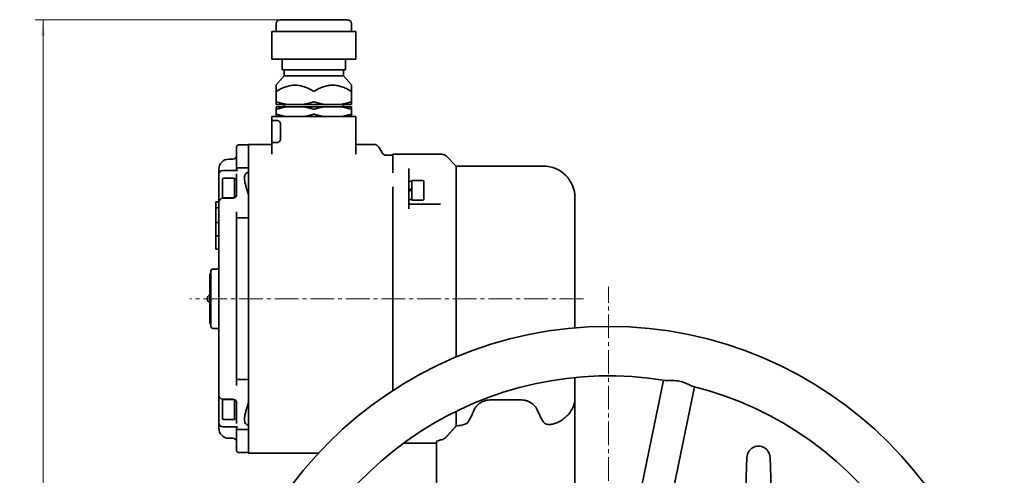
# Model space of a CAD drawing. Header units: millimetres. Extents: x -1136 to 1210, y -426 to 905.
# Tile 7 of 33: x -1136 to -638, y 675 to 905. Entities that reach past the tile are written whole.
import ezdxf

# ---------------------------------------------------------------- set-up
doc = ezdxf.new("R2010")
doc.units = ezdxf.units.MM
doc.linetypes.add('点画线', pattern=[18, 12, -2, 2, -2])
doc.layers.get('0').update_dxf_attribs({"lineweight": 35})
for name, color, linetype, lineweight in [('中心线层', 1, '点画线', 18), ('尺寸线层', 110, 'Continuous', 18), ('粗实线层', 7, 'Continuous', 35)]:
    doc.layers.add(name, color=color, linetype=linetype, lineweight=lineweight)
doc.styles.add('标准', font='txt', dxfattribs={"width": 0.667})
doc.dimstyles.new('标准', dxfattribs={"dimtxt": 4.5, "dimasz": 4, "dimexe": 2, "dimexo": 0, "dimgap": 1.2625, "dimtad": 1, "dimdec": 3, "dimdsep": 46, "dimtxsty": '标准', "dimblk": '_CAXARROW', "dimcen": 0, "dimdle": 8, "dimaunit": 1, "dimazin": 2, "dimtfac": 0.707107, "dimtdec": 3, "dimtix": 1, "dimtmove": 2, "dimatfit": 3, "dimfxl": 0, "dimfrac": 2, "dimtolj": 1, "dimarcsym": 0})

# ---------------------------------------------------------------- blocks, each defined once
blk = doc.blocks.new('*X5')
at = {"layer": '尺寸线层', "linetype": 'Continuous', "lineweight": 18}
for points in [[(-1123.87, 905.28), (-1122.87, 897.28), (-1124.87, 897.28)], [(-1123.87, 372.78), (-1122.87, 380.78), (-1124.87, 380.78)]]:
    blk.add_hatch(color=0, dxfattribs=at).paths.add_polyline_path(points, flags=0)
at = {"layer": '尺寸线层', "color": 0, "linetype": 'Continuous'}
for p, q in [((-1004.01, 905.28), (-1127.87, 905.28)), ((-730.01, 372.78), (-1127.87, 372.78))]:
    blk.add_line(p, q, dxfattribs=at)
at = {"layer": '尺寸线层', "color": 0, "linetype": 'Continuous', "lineweight": 18}
blk.add_line((-1123.87, 905.28), (-1123.87, 372.78), dxfattribs=at)
at = {"layer": '尺寸线层', "color": 0, "insert": (-1129.77, 639.03), "char_height": 9, "width": 36.3182, "attachment_point": 5, "rotation": 90, "line_spacing_factor": 0.689862, "style": '标准'}
blk.add_mtext('\\T1.1;532.5', dxfattribs=at)
blk = doc.blocks.new('_CAXARROW')
blk.add_hatch(color=0).paths.add_polyline_path([(0, 0), (-1, 0.125), (-1, -0.125)], flags=0)

msp = doc.modelspace()

# ---------------------------------------------------------------- linework, layer by layer
at = {"layer": '中心线层'}
for p, q in [((-838.0081, 330.2778), (-838.0081, 770.2778)), ((-850.7696, 764.2778), (-1049.755, 764.2778))]:
    msp.add_line(p, q, dxfattribs=at)
at = {"layer": '粗实线层'}
for p, q in [((-1006.0081, 899.2778), (-1006.0081, 903.2778)), ((-1004.0081, 905.2778), (-970.0081, 905.2778)), ((-968.0081, 899.2778), (-968.0081, 903.2778)), ((-1008.2382, 899.2778), (-1008.2269, 899.2778)), ((-1008.2382, 899.2778), (-1008.2382, 885.2778)), ((-1008.2269, 899.2778), (-1005.2932, 899.2778)), ((-1005.2932, 899.2778), (-1002.3595, 899.2778)), ((-1002.3595, 899.2778), (-1002.1445, 899.2778)), ((-1002.1445, 899.2778), (-991.6795, 899.2778)), ((-991.6795, 899.2778), (-981.2145, 899.2778)), ((-981.2145, 899.2778), (-980.9257, 899.2778)), ((-980.9257, 899.2778), (-973.3944, 899.2778)), ((-973.3944, 899.2778), (-965.863, 899.2778)), ((-965.863, 899.2778), (-965.778, 899.2778)), ((-965.778, 899.2778), (-965.778, 885.2778)), ((-1008.2269, 885.2778), (-1008.2382, 885.2778)), ((-1008.2269, 885.2778), (-1002.3595, 885.2778)), ((-1003.0081, 885.2778), (-1003.0081, 879.9778)), ((-1002.1445, 885.2778), (-1002.3595, 885.2778)), ((-1002.1445, 885.2778), (-981.2145, 885.2778)), ((-980.9257, 885.2778), (-981.2145, 885.2778)), ((-980.9257, 885.2778), (-965.863, 885.2778)), ((-971.0081, 885.2778), (-971.0081, 879.9778)), ((-965.778, 885.2778), (-965.863, 885.2778)), ((-1002.0081, 876.9778), (-1006.0081, 872.3664)), ((-1003.0081, 879.9778), (-971.0081, 879.9778)), ((-1002.0081, 879.9778), (-1002.0081, 876.9778)), ((-1002.0081, 876.9778), (-972.0081, 876.9778)), ((-972.0081, 879.9778), (-972.0081, 876.9778)), ((-972.0081, 876.9778), (-968.0081, 872.3664)), ((-1006.0081, 872.3664), (-1006.0081, 863.7301)), ((-968.0081, 863.7301), (-968.0081, 872.3664)), ((-1006.0081, 863.7301), (-1006.0081, 862.4778)), ((-1006.0081, 862.4778), (-1000.7711, 862.4778)), ((-1006.0081, 861.2778), (-1006.0081, 859.9927)), ((-1006.0081, 861.2778), (-1000.7711, 861.2778)), ((-1002.0081, 862.4778), (-1002.0081, 861.2778)), ((-1000.7711, 862.4778), (-992.245, 862.4778)), ((-992.245, 861.2778), (-1000.7711, 861.2778)), ((-992.245, 862.4778), (-981.7711, 862.4778)), ((-992.245, 861.2778), (-981.7711, 861.2778)), ((-981.7711, 862.4778), (-973.245, 862.4778)), ((-973.245, 861.2778), (-981.7711, 861.2778)), ((-973.245, 862.4778), (-968.0081, 862.4778)), ((-973.245, 861.2778), (-968.0081, 861.2778)), ((-972.0081, 862.4778), (-972.0081, 861.2778)), ((-968.0081, 863.7301), (-968.0081, 862.4778)), ((-968.0081, 861.2778), (-968.0081, 859.9927)), ((-965.7581, 856.2778), (-1008.2581, 856.2778)), ((-1008.2581, 856.2778), (-1008.2581, 854.2778)), ((-1006.0081, 859.9927), (-1006.0081, 857.5629)), ((-1006.0081, 857.5629), (-1006.0081, 856.2778)), ((-968.0081, 857.5629), (-968.0081, 859.9927)), ((-968.0081, 857.5629), (-968.0081, 856.2778)), ((-965.7581, 856.2778), (-965.7581, 837.3749)), ((-1008.3081, 852.2778), (-1008.3081, 852.1514)), ((-1008.3081, 852.2778), (-1008.2581, 852.2778)), ((-1008.3081, 852.1514), (-1008.3081, 846.1514)), ((-1008.3081, 852.1514), (-1008.2581, 852.1514)), ((-1008.2581, 852.2778), (-1008.2581, 854.2778)), ((-1005.1894, 854.2778), (-1008.2581, 854.2778)), ((-1008.2581, 852.2778), (-1008.2581, 845.2778)), ((-1003.8177, 852.2778), (-1003.8177, 845.2778)), ((-1008.3081, 846.1514), (-1008.3081, 846.025)), ((-1008.3081, 846.1514), (-1008.2581, 846.1514)), ((-1020.0081, 842.0278), (-1025.0081, 842.0278)), ((-1020.0081, 842.2778), (-1020.0081, 830.9568)), ((-1008.2581, 842.2778), (-1020.0081, 842.2778)), ((-1008.3081, 846.025), (-1008.2581, 846.025)), ((-1008.2581, 843.2778), (-1008.2581, 845.2778)), ((-1008.2581, 843.2778), (-1005.1894, 843.2778)), ((-1008.2581, 843.2778), (-1008.2581, 837.3782)), ((-956.7401, 842.2778), (-965.7581, 842.2778)), ((-1026.0081, 829.4767), (-1026.0081, 841.0278)), ((-1008.2581, 837.3783), (-1008.2581, 837.3757)), ((-965.7578, 837.3749), (-965.7578, 837.3722)), ((-952.6987, 838.2778), (-954.142, 840.7778)), ((-950.1006, 836.7778), (-947.0081, 836.7778)), ((-947.0081, 837.2778), (-947.0081, 836.0156)), ((-947.0081, 837.2778), (-922.2507, 837.2778)), ((-915.0081, 831.2778), (-920.1294, 836.3991)), ((-1030.0081, 834.7778), (-1028.0081, 834.7778)), ((-947.0081, 827.923), (-947.0081, 836.0156)), ((-915.0081, 831.2778), (-915.0081, 734.8611)), ((-871.0081, 831.2778), (-915.0081, 831.2778)), ((-1035.0081, 827.0847), (-1035.0081, 829.7778)), ((-1035.0081, 826.2694), (-1035.0081, 827.0847)), ((-1035.0081, 826.2694), (-1035.0081, 813.0175)), ((-1025.6463, 829.0847), (-1033.0081, 829.0847)), ((-1026.0081, 829.4767), (-1026.0081, 829.0847)), ((-1026.0081, 827.3236), (-1026.0081, 826.7104)), ((-1026.0081, 820.4271), (-1026.0081, 826.7104)), ((-1020.0081, 830.4281), (-1025.0081, 830.4281)), ((-1020.0081, 830.9568), (-1020.0081, 830.5671)), ((-1020.0081, 827.9413), (-1020.0081, 830.5671)), ((-1020.0081, 827.9413), (-1020.0081, 820.6446)), ((-939.0081, 827.923), (-939.0081, 830.0164)), ((-939.0081, 827.923), (-939.0081, 820.745)), ((-1033.1081, 815.8778), (-1033.1081, 824.6778)), ((-1032.5081, 825.2778), (-1027.1081, 825.2778)), ((-1027.1081, 815.2778), (-1027.1081, 825.2778)), ((-1026.0081, 824.9278), (-1027.1081, 824.9278)), ((-939.0081, 823.7286), (-937.4081, 823.7286)), ((-937.4081, 824.0786), (-937.4081, 814.0786)), ((-932.0081, 824.0786), (-937.4081, 824.0786)), ((-931.4081, 823.4786), (-931.4081, 814.6786)), ((-1026.0081, 820.4271), (-1026.0081, 816.9564)), ((-1020.0081, 805.7836), (-1020.0081, 820.6446)), ((-947.0081, 777.7943), (-947.0081, 820.745)), ((-939.0081, 809.6341), (-939.0081, 820.745)), ((-1036.5081, 810.2778), (-1036.5081, 813.2778)), ((-1035.0081, 813.2778), (-1036.5081, 813.2778)), ((-1035.0081, 812.2131), (-1035.0081, 813.0175)), ((-1035.0081, 812.2131), (-1035.0081, 801.0956)), ((-1028.0081, 815.0175), (-1033.0081, 815.0175)), ((-1032.5081, 815.2778), (-1027.1081, 815.2778)), ((-1026.5697, 815.6278), (-1027.1081, 815.6278)), ((-939.0081, 814.4286), (-937.4081, 814.4286)), ((-929.3854, 812.0786), (-939.0081, 812.0786)), ((-932.0081, 814.0786), (-937.4081, 814.0786)), ((-855.0081, 815.2778), (-855.0081, 749.554)), ((-1036.5081, 802.7778), (-1036.5081, 810.2778)), ((-1035.0081, 810.2778), (-1036.5081, 810.2778)), ((-1026.0081, 808.1225), (-1026.0081, 804.7705)), ((-1036.5081, 796.0278), (-1036.5081, 802.7778)), ((-1035.0081, 802.7778), (-1036.5081, 802.7778)), ((-1026.0081, 723.7851), (-1026.0081, 804.7705)), ((-1025.0081, 805.1337), (-1020.0081, 805.1337)), ((-1020.0081, 805.7836), (-1020.0081, 804.749)), ((-1020.0081, 804.749), (-1020.0081, 723.8066)), ((-1035.0081, 727.46), (-1035.0081, 801.0956)), ((-1036.5081, 789.2778), (-1036.5081, 796.0278)), ((-1035.0081, 796.0278), (-1036.5081, 796.0278)), ((-1035.0081, 789.2778), (-1036.5081, 789.2778)), ((-1039.5081, 771.7778), (-1039.5081, 776.7778)), ((-1039.0081, 776.7778), (-1039.5081, 776.7778)), ((-1039.0081, 774.2778), (-1039.0081, 778.2778)), ((-1036.0081, 779.2778), (-1038.0081, 779.2778)), ((-947.0081, 777.7943), (-947.0081, 750.7613)), ((-1039.5081, 771.7778), (-1039.5081, 756.7778)), ((-1039.0081, 774.2778), (-1039.0081, 754.2778)), ((-1039.5081, 751.7778), (-1039.5081, 756.7778)), ((-1039.0081, 751.7778), (-1039.5081, 751.7778)), ((-1039.0081, 750.2778), (-1039.0081, 754.2778)), ((-1036.0081, 749.2778), (-1038.0081, 749.2778)), ((-947.0081, 717.965), (-947.0081, 750.7613)), ((-1035.0081, 727.46), (-1035.0081, 716.3426)), ((-1026.0081, 723.7851), (-1026.0081, 720.4331)), ((-1020.0081, 723.4219), (-1025.0081, 723.4219)), ((-1020.0081, 723.8066), (-1020.0081, 722.7721)), ((-1020.0081, 707.9111), (-1020.0081, 722.7721)), ((-855.0081, 724.4501), (-855.0081, 714.3088)), ((-840.4816, 577.6664), (-810.2345, 723.0598)), ((-824.8169, 574.4075), (-794.5699, 719.801)), ((-1035.0081, 715.5382), (-1035.0081, 716.3426)), ((-1035.0081, 715.5382), (-1035.0081, 702.2863)), ((-1033.1081, 703.8778), (-1033.1081, 712.6778)), ((-1028.0081, 713.5382), (-1033.0081, 713.5382)), ((-1032.5081, 713.2778), (-1027.1081, 713.2778)), ((-1027.1081, 703.2778), (-1027.1081, 713.2778)), ((-1026.5697, 712.9278), (-1027.1081, 712.9278)), ((-897.9741, 713.1243), (-882.0421, 713.1243)), ((-855.0081, 654.2778), (-855.0081, 714.3088)), ((-1026.0081, 711.5993), (-1026.0081, 708.1286)), ((-1026.0081, 701.8453), (-1026.0081, 708.1286)), ((-1020.0081, 707.9111), (-1020.0081, 700.6143)), ((-915.0081, 707.4274), (-915.0081, 700.0345)), ((-1035.0081, 701.4709), (-1035.0081, 702.2863)), ((-1032.5081, 703.2778), (-1027.1081, 703.2778)), ((-1026.4929, 703.6278), (-1027.1081, 703.6278)), ((-1026.0081, 701.8453), (-1026.0081, 701.232)), ((-1035.0081, 698.7778), (-1035.0081, 701.4709)), ((-1025.6463, 699.4709), (-1033.0081, 699.4709)), ((-1026.0081, 699.4709), (-1026.0081, 699.0789)), ((-1026.0081, 687.5278), (-1026.0081, 699.0789)), ((-1025.0081, 698.1276), (-1020.0081, 698.1276)), ((-1020.0081, 697.9885), (-1020.0081, 700.6143)), ((-1020.0081, 697.9885), (-1020.0081, 697.5988)), ((-1020.0081, 697.5988), (-1020.0081, 686.2778)), ((-1030.0081, 693.7778), (-1028.0081, 693.7778)), ((-925.0081, 654.2778), (-925.0081, 691.9943)), ((-941.6613, 691.2778), (-925.0081, 691.2778)), ((-1020.0081, 686.5278), (-1025.0081, 686.5278)), ((-984.6505, 686.2778), (-1020.0081, 686.2778))]:
    msp.add_line(p, q, dxfattribs=at)
msp.add_circle((-838.0081, 550.2778), 200, dxfattribs=at)
for centre, radius, start, end in [((-1004.0081, 903.2778), 2, 90, 180), ((-970.0081, 903.2778), 2, 0, 90), ((-1025.0081, 841.0278), 1, 90, 180), ((-956.7401, 839.2778), 3, 30, 90), ((-1028.0081, 836.7778), 2, 270, 0), ((-950.1006, 839.7778), 3, 210, 270), ((-922.2507, 834.2778), 3, 45, 90), ((-1030.0081, 829.7778), 5, 90, 180), ((-871.0081, 815.2778), 16, 360, 90), ((-1033.0081, 827.0847), 2, 90, 180), ((-1032.5081, 824.6778), 0.6, 90, 180), ((-932.0081, 823.4786), 0.6, 0, 90), ((-1028.0081, 817.0175), 2, 270, 0), ((-1033.0081, 813.0175), 2, 90, 180), ((-1032.5081, 815.8778), 0.6, 180, 270), ((-932.0081, 814.6786), 0.6, 270, 360), ((-1038.0081, 778.2778), 1, 90, 180), ((-1036.0081, 780.2778), 1, 270, 0), ((-1038.9592, 764.2778), 1.9489, 106.358314, 253.641686), ((-1038.0081, 750.2778), 1, 180, 270), ((-1036.0081, 748.2778), 1, 0, 90), ((-838.0081, 550.2778), 175, 80.6136, 165.882496), ((-838.0081, 550.2778), 175, 350.6136, 75.882496), ((-1033.0081, 715.5382), 2, 180, 270), ((-1032.5081, 712.6778), 0.6, 90, 180), ((-1028.0081, 711.5382), 2, 0, 90), ((-1032.5081, 703.8778), 0.6, 180, 270), ((-1033.0081, 701.4709), 2, 180, 270), ((-1030.0081, 698.7778), 5, 180, 270), ((-1028.0081, 691.7778), 2, 0, 90), ((-1025.0081, 687.5278), 1, 180, 270), ((-762.2564, 683.9778), 5.8, 57.939188, 122.069625)]:
    msp.add_arc(centre, radius, start, end, dxfattribs=at)
for centre, major_axis, ratio, start_param, end_param in [((-939.9929, 819.0786), (-14.3112, -4.6495), 0.00498129, 1.63804964, 1.75079227), ((-938.0232, 819.0786), (-14.3112, -4.6495), 0.00498129, 1.50030636, 1.61217437), ((-938.0232, 819.0786), (-9.3869, -3.0496), 0.00498129, 1.46406652, 1.62408412), ((-915.7278, 764.2778), (0, 67), 0.26794919, 3.51095291, 3.71879533), ((-864.2883, 764.2778), (0, -67), 0.26794919, 5.70598264, 5.89953817), ((-1026.4929, 708.2778), (14.3112, 0), 0.3249197, 4.71238898, 4.74627507), ((-865.728, 754.4791), (0.0008, -56.1678), 0.25881412, 5.91141306, 5.92896434), ((-985.9955, 764.2778), (250.0474, 0), 0.26794919, 5.00024359, 5.00363091), ((-917.0081, 691.9157), (8, 0), 0.18841584, 2.29425465, 2.7145264)]:
    msp.add_ellipse(centre, major_axis=major_axis, ratio=ratio, start_param=start_param, end_param=end_param, dxfattribs=at)
for points, degree in [([(-987.2581, 869.1426), (-996.5081, 875.1766), (-1005.7581, 869.1426)], 2), ([(-968.2581, 869.1426), (-977.5081, 875.1766), (-986.7581, 869.1426)], 2), ([(-1000.7711, 861.2778), (-1003.1781, 860.8754), (-1005.8581, 859.9927)], 2), ([(-1005.7581, 863.7301), (-1003.134, 862.8729), (-1000.7711, 862.4778)], 2), ([(-992.245, 862.4778), (-989.8821, 862.8729), (-987.2581, 863.7301)], 2), ([(-987.1581, 859.9927), (-989.838, 860.8754), (-992.245, 861.2778)], 2), ([(-981.7711, 861.2778), (-984.1781, 860.8754), (-986.8581, 859.9927)], 2), ([(-986.7581, 863.7301), (-984.134, 862.8729), (-981.7711, 862.4778)], 2), ([(-973.245, 862.4778), (-970.8821, 862.8729), (-968.2581, 863.7301)], 2), ([(-968.1581, 859.9927), (-970.838, 860.8754), (-973.245, 861.2778)], 2), ([(-1005.8581, 857.5629), (-1003.1781, 856.6803), (-1000.7711, 856.2778)], 2), ([(-992.245, 856.2778), (-989.838, 856.6803), (-987.1581, 857.5629)], 2), ([(-986.8581, 857.5629), (-984.1781, 856.6803), (-981.7711, 856.2778)], 2), ([(-973.245, 856.2778), (-970.838, 856.6803), (-968.1581, 857.5629)], 2), ([(-1025.6463, 829.0846), (-1025.6462, 829.0846), (-1025.646, 829.0846), (-1025.6459, 829.0846)], 3), ([(-1021.2019, 827.6951), (-1020.5762, 828.0551), (-1020.0081, 828.4063)], 2), ([(-1026.018, 824.9278), (-1026.012, 825.0082), (-1026.0081, 825.0842), (-1026.0081, 825.1561)], 3), ([(-1020.0081, 816.576), (-1020.5762, 818.5637), (-1021.2019, 820.6011)], 2), ([(-923.0337, 812.0786), (-925.1166, 812.0786), (-927.2374, 812.0786), (-929.3854, 812.0786)], 3), ([(-1021.2019, 707.9546), (-1020.5762, 709.9919), (-1020.0081, 711.9797)], 2), ([(-1026.0081, 703.3995), (-1026.0081, 703.4733), (-1026.0122, 703.5503), (-1026.0182, 703.6304)], 3), ([(-1025.6459, 699.471), (-1025.646, 699.471), (-1025.6462, 699.471), (-1025.6463, 699.471)], 3), ([(-1020.0081, 700.1493), (-1020.5762, 700.5005), (-1021.2019, 700.8605)], 2), ([(-919.0786, 695.5063), (-916.9741, 697.8282), (-915.0081, 700.0345)], 2), ([(-920.2502, 694.1915), (-919.8731, 694.6216), (-919.4808, 695.0623), (-919.0786, 695.5063)], 3)]:
    msp.add_open_spline(points, degree=degree, dxfattribs=at)
for points, knots in [([(-1005.7581, 869.1426), (-1005.7724, 869.1332), (-1005.7867, 869.1245), (-1005.828, 869.1009), (-1005.8542, 869.0884), (-1005.9018, 869.0714), (-1005.9231, 869.067), (-1005.9591, 869.067), (-1005.9736, 869.0714), (-1005.9951, 869.0884), (-1006.0021, 869.1009), (-1006.0072, 869.1245), (-1006.0081, 869.1332), (-1006.0081, 869.1426)], [0, 0, 0, 0, 0.031883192, 0.031883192, 0.094731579, 0.094731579, 0.157579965, 0.157579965, 0.220428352, 0.220428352, 0.283276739, 0.283276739, 0.315159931, 0.315159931, 0.315159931, 0.315159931]), ([(-986.7581, 869.1426), (-986.7724, 869.1332), (-986.7875, 869.1245), (-986.834, 869.1009), (-986.8671, 869.0884), (-986.9362, 869.0714), (-986.9721, 869.067), (-987.044, 869.067), (-987.0799, 869.0714), (-987.149, 869.0884), (-987.1822, 869.1009), (-987.2286, 869.1245), (-987.2437, 869.1332), (-987.2581, 869.1426)], [0, 0, 0, 0, 0.053563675, 0.053563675, 0.159148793, 0.159148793, 0.26473391, 0.26473391, 0.370319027, 0.370319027, 0.475904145, 0.475904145, 0.52946782, 0.52946782, 0.52946782, 0.52946782]), ([(-968.0081, 869.1426), (-968.0081, 869.1332), (-968.0089, 869.1245), (-968.014, 869.1009), (-968.021, 869.0884), (-968.0425, 869.0714), (-968.0571, 869.067), (-968.093, 869.067), (-968.1144, 869.0714), (-968.1619, 869.0884), (-968.1882, 869.1009), (-968.2295, 869.1245), (-968.2437, 869.1332), (-968.2581, 869.1426)], [0, 0, 0, 0, 0.031883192, 0.031883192, 0.094731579, 0.094731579, 0.157579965, 0.157579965, 0.220428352, 0.220428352, 0.283276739, 0.283276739, 0.315159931, 0.315159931, 0.315159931, 0.315159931]), ([(-1006.0081, 863.7301), (-1006.0081, 863.7357), (-1006.0069, 863.7407), (-1005.9966, 863.7602), (-1005.974, 863.768), (-1005.9081, 863.768), (-1005.8615, 863.7602), (-1005.7914, 863.7407), (-1005.7749, 863.7357), (-1005.7581, 863.7301)], [0, 0, 0, 0, 0.030778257, 0.030778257, 0.136305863, 0.136305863, 0.241833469, 0.241833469, 0.272611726, 0.272611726, 0.272611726, 0.272611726]), ([(-987.2581, 863.7301), (-987.2412, 863.7357), (-987.2236, 863.7407), (-987.1432, 863.7602), (-987.074, 863.768), (-986.9422, 863.768), (-986.873, 863.7602), (-986.7925, 863.7407), (-986.7749, 863.7357), (-986.7581, 863.7301)], [0, 0, 0, 0, 0.057297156, 0.057297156, 0.253748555, 0.253748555, 0.450199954, 0.450199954, 0.507497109, 0.507497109, 0.507497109, 0.507497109]), ([(-968.2581, 863.7301), (-968.2412, 863.7357), (-968.2247, 863.7407), (-968.1546, 863.7602), (-968.108, 863.768), (-968.0421, 863.768), (-968.0195, 863.7602), (-968.0092, 863.7407), (-968.0081, 863.7357), (-968.0081, 863.7301)], [0, 0, 0, 0, 0.030778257, 0.030778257, 0.136305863, 0.136305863, 0.241833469, 0.241833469, 0.272611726, 0.272611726, 0.272611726, 0.272611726]), ([(-1005.8581, 859.9927), (-1005.8684, 859.9893), (-1005.8785, 859.9862), (-1005.9205, 859.9744), (-1005.9482, 859.9698), (-1005.9875, 859.9698), (-1006.0011, 859.9744), (-1006.0074, 859.9862), (-1006.0081, 859.9893), (-1006.0081, 859.9927)], [0, 0, 0, 0, 0.018866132, 0.018866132, 0.081879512, 0.081879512, 0.144892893, 0.144892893, 0.163759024, 0.163759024, 0.163759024, 0.163759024]), ([(-1006.0081, 857.5629), (-1006.0081, 857.5663), (-1006.0074, 857.5694), (-1006.0011, 857.5812), (-1005.9875, 857.5859), (-1005.9482, 857.5859), (-1005.9205, 857.5812), (-1005.8785, 857.5694), (-1005.8684, 857.5663), (-1005.8581, 857.5629)], [0, 0, 0, 0, 0.018866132, 0.018866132, 0.081879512, 0.081879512, 0.144892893, 0.144892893, 0.163759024, 0.163759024, 0.163759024, 0.163759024]), ([(-986.8581, 859.9927), (-986.8684, 859.9893), (-986.8792, 859.9862), (-986.9275, 859.9744), (-986.9688, 859.9698), (-987.0474, 859.9698), (-987.0887, 859.9744), (-987.137, 859.9862), (-987.1477, 859.9893), (-987.1581, 859.9927)], [0, 0, 0, 0, 0.035089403, 0.035089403, 0.152288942, 0.152288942, 0.26948848, 0.26948848, 0.304577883, 0.304577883, 0.304577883, 0.304577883]), ([(-987.1581, 857.5629), (-987.1477, 857.5663), (-987.137, 857.5694), (-987.0887, 857.5812), (-987.0474, 857.5859), (-986.9688, 857.5859), (-986.9275, 857.5812), (-986.8792, 857.5694), (-986.8684, 857.5663), (-986.8581, 857.5629)], [0, 0, 0, 0, 0.035089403, 0.035089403, 0.152288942, 0.152288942, 0.26948848, 0.26948848, 0.304577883, 0.304577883, 0.304577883, 0.304577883]), ([(-968.0081, 859.9927), (-968.0081, 859.9893), (-968.0088, 859.9862), (-968.0151, 859.9744), (-968.0286, 859.9698), (-968.0679, 859.9698), (-968.0957, 859.9744), (-968.1377, 859.9862), (-968.1477, 859.9893), (-968.1581, 859.9927)], [0, 0, 0, 0, 0.018866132, 0.018866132, 0.081879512, 0.081879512, 0.144892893, 0.144892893, 0.163759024, 0.163759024, 0.163759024, 0.163759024]), ([(-968.1581, 857.5629), (-968.1477, 857.5663), (-968.1377, 857.5694), (-968.0957, 857.5812), (-968.0679, 857.5859), (-968.0286, 857.5859), (-968.0151, 857.5812), (-968.0088, 857.5694), (-968.0081, 857.5663), (-968.0081, 857.5629)], [0, 0, 0, 0, 0.018866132, 0.018866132, 0.081879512, 0.081879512, 0.144892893, 0.144892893, 0.163759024, 0.163759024, 0.163759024, 0.163759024]), ([(-1005.1894, 854.2778), (-1005.0317, 854.2778), (-1004.8561, 854.2242), (-1004.5162, 854.0045), (-1004.352, 853.8386), (-1004.1064, 853.4732), (-1004.0016, 853.2627), (-1003.8568, 852.7907), (-1003.8177, 852.5288), (-1003.8177, 852.2778)], [0, 0, 0, 0, 0.72472684, 0.72472684, 1.44945369, 1.44945369, 2.0462286, 2.0462286, 2.64300352, 2.64300352, 2.64300352, 2.64300352]), ([(-1003.8177, 845.2778), (-1003.8177, 845.0269), (-1003.8568, 844.7649), (-1004.0016, 844.2929), (-1004.1064, 844.0825), (-1004.352, 843.7171), (-1004.5162, 843.5511), (-1004.8561, 843.3314), (-1005.0317, 843.2778), (-1005.1894, 843.2778)], [0, 0, 0, 0, 0.59677492, 0.59677492, 1.19354983, 1.19354983, 1.91827668, 1.91827668, 2.64300352, 2.64300352, 2.64300352, 2.64300352]), ([(-1026.0081, 829.4767), (-1026.0081, 829.5432), (-1026.0007, 829.6096), (-1025.9862, 829.6747), (-1025.972, 829.7383), (-1025.9509, 829.8004), (-1025.9233, 829.8601), (-1025.871, 829.973), (-1025.796, 830.0756), (-1025.702, 830.1618), (-1025.6097, 830.2463), (-1025.5009, 830.3135), (-1025.3813, 830.3593), (-1025.2628, 830.4047), (-1025.1361, 830.4281), (-1025.0081, 830.4281)], [0, 0, 0, 0, 0.20564849, 0.20564849, 0.20564849, 0.40661145, 0.40661145, 0.40661145, 0.78718341, 0.78718341, 0.78718341, 1.16076811, 1.16076811, 1.16076811, 1.53088911, 1.53088911, 1.53088911, 1.53088911]), ([(-1025.0081, 829.0466), (-1025.0104, 829.0463), (-1025.0127, 829.046), (-1025.0292, 829.044), (-1025.0434, 829.0422), (-1025.0577, 829.0404)], [0, 0, 0, 0, 0.0069062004, 0.0069062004, 0.0499925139, 0.0499925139, 0.0499925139, 0.0499925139]), ([(-1025.0246, 829.0358), (-1025.0198, 829.039), (-1025.0151, 829.042), (-1025.0096, 829.0456), (-1025.0088, 829.0461), (-1025.0081, 829.0466)], [0, 0, 0, 0, 0.0169382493, 0.0169382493, 0.0196638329, 0.0196638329, 0.0196638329, 0.0196638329]), ([(-1021.2019, 827.6951), (-1021.3595, 827.6017), (-1021.5005, 827.4642), (-1021.8889, 826.8392), (-1022.0288, 826.1283), (-1022.0288, 824.4032), (-1021.8889, 823.3094), (-1021.5005, 821.6343), (-1021.3595, 821.117), (-1021.2019, 820.6011)], [0, 0, 0, 0, 1.11318203, 1.11318203, 3.70763738, 3.70763738, 6.30209274, 6.30209274, 7.41527477, 7.41527477, 7.41527477, 7.41527477]), ([(-937.4081, 819.2235), (-937.4081, 819.224), (-937.4151, 819.2223), (-937.4381, 819.2158), (-937.4583, 819.2097), (-937.4879, 819.2006), (-937.4976, 819.1976), (-937.5081, 819.1943)], [0, 0, 0, 0, 0.043031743, 0.043031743, 0.086746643, 0.086746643, 0.104203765, 0.104203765, 0.104203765, 0.104203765]), ([(-1025.0081, 805.1337), (-1025.1361, 805.1337), (-1025.2628, 805.1248), (-1025.3813, 805.1075), (-1025.5009, 805.0901), (-1025.6097, 805.0645), (-1025.702, 805.0322), (-1025.796, 804.9993), (-1025.871, 804.9602), (-1025.9233, 804.917), (-1025.9509, 804.8943), (-1025.972, 804.8705), (-1025.9862, 804.8462), (-1026.0007, 804.8213), (-1026.0081, 804.796), (-1026.0081, 804.7705)], [0, 0, 0, 0, 0.27298706, 0.27298706, 0.27298706, 0.5485288, 0.5485288, 0.5485288, 0.82922408, 0.82922408, 0.82922408, 0.97744664, 0.97744664, 0.97744664, 1.12912509, 1.12912509, 1.12912509, 1.12912509]), ([(-1026.0081, 723.7851), (-1026.0081, 723.7597), (-1026.0007, 723.7343), (-1025.9862, 723.7094), (-1025.972, 723.6851), (-1025.9509, 723.6614), (-1025.9233, 723.6386), (-1025.871, 723.5954), (-1025.796, 723.5563), (-1025.702, 723.5234), (-1025.6097, 723.4912), (-1025.5009, 723.4655), (-1025.3813, 723.4481), (-1025.2628, 723.4308), (-1025.1361, 723.4219), (-1025.0081, 723.4219)], [0, 0, 0, 0, 0.15167844, 0.15167844, 0.15167844, 0.29990101, 0.29990101, 0.29990101, 0.58059629, 0.58059629, 0.58059629, 0.85613803, 0.85613803, 0.85613803, 1.12912509, 1.12912509, 1.12912509, 1.12912509]), ([(-809.467, 722.9347), (-809.4333, 722.9292), (-809.3984, 722.924), (-808.8613, 722.8534), (-808.1517, 722.8711), (-806.5484, 722.915), (-805.6666, 722.9396), (-803.8928, 722.8533), (-803.0316, 722.7572), (-801.2933, 722.3954), (-800.4652, 722.14), (-798.8042, 721.5114), (-798.0054, 721.137), (-796.5531, 720.4576), (-795.9098, 720.1587), (-795.3899, 720.0097), (-795.3563, 720.0006), (-795.3236, 719.9924)], [0, 0, 0, 0, 0.18918696, 0.18918696, 2.82575443, 2.82575443, 5.2280604, 5.2280604, 7.3288057, 7.3288057, 9.42981085, 9.42981085, 11.83266434, 11.83266434, 14.46876375, 14.46876375, 14.65558826, 14.65558826, 14.65558826, 14.65558826]), ([(-905.9314, 708.1323), (-905.8092, 708.4294), (-905.6533, 708.7307), (-904.9673, 709.8266), (-904.2398, 710.6135), (-902.7123, 711.7579), (-901.8931, 712.2369), (-900.5011, 712.7513), (-900.0099, 712.8894), (-899.0022, 713.076), (-898.4857, 713.1243), (-897.9741, 713.1243)], [0, 0, 0, 0, 1.30947303, 1.30947303, 4.78420992, 4.78420992, 7.33791956, 7.33791956, 8.61477438, 8.61477438, 9.8916292, 9.8916292, 9.8916292, 9.8916292]), ([(-882.0421, 713.1243), (-881.4792, 713.1243), (-880.9157, 713.066), (-879.8244, 712.8452), (-879.2965, 712.683), (-877.8111, 712.0843), (-876.9523, 711.5335), (-875.526, 710.35), (-874.8883, 709.6114), (-874.3079, 708.6226), (-874.185, 708.376), (-874.0847, 708.1323)], [0, 0, 0, 0, 1.401701, 1.401701, 2.803402, 2.803402, 5.60680401, 5.60680401, 8.8255419, 8.8255419, 9.89171591, 9.89171591, 9.89171591, 9.89171591]), ([(-860.9375, 703.4315), (-860.5939, 703.6948), (-860.2613, 703.9665), (-858.7787, 705.2658), (-857.81, 706.3741), (-856.3723, 708.5927), (-855.8659, 709.6852), (-855.1798, 711.9468), (-855.0096, 713.1177), (-855.0081, 714.2985), (-855.0081, 714.3037), (-855.0081, 714.3088)], [0, 0, 0, 0, 1.13704182, 1.13704182, 5.27390318, 5.27390318, 8.99595953, 8.99595953, 12.82597623, 12.82597623, 12.84281049, 12.84281049, 12.84281049, 12.84281049]), ([(-1021.2019, 707.9546), (-1021.3595, 707.4386), (-1021.5005, 706.9213), (-1021.8889, 705.2462), (-1022.0288, 704.1524), (-1022.0288, 702.4273), (-1021.8889, 701.7164), (-1021.5005, 701.0914), (-1021.3595, 700.9539), (-1021.2019, 700.8605)], [0, 0, 0, 0, 1.11318203, 1.11318203, 3.70763738, 3.70763738, 6.30209274, 6.30209274, 7.41527477, 7.41527477, 7.41527477, 7.41527477]), ([(-914.1963, 700.0993), (-913.9098, 700.1226), (-913.6264, 700.1511), (-912.499, 700.292), (-911.7248, 700.4554), (-910.4593, 700.8635), (-909.9046, 701.142), (-909.424, 701.5723), (-909.3262, 701.683), (-909.2466, 701.7964)], [0, 0, 0, 0, 0.62933998, 0.62933998, 2.57819657, 2.57819657, 4.67677819, 4.67677819, 5.35996689, 5.35996689, 5.35996689, 5.35996689]), ([(-870.7696, 701.7983), (-870.5866, 701.5369), (-870.2976, 701.2998), (-869.5204, 700.9298), (-869.0425, 700.7961), (-867.9539, 700.6861), (-867.3686, 700.7017), (-866.4378, 700.8494), (-866.1295, 700.9167), (-865.8198, 701.0024)], [0, 0, 0, 0, 1.59413563, 1.59413563, 3.13870293, 3.13870293, 4.57813586, 4.57813586, 5.2778417, 5.2778417, 5.2778417, 5.2778417]), ([(-865.8198, 701.0024), (-865.4835, 701.0955), (-865.1569, 701.1992), (-863.9444, 701.63), (-862.9952, 702.0752), (-861.7023, 702.8754), (-861.31, 703.1464), (-860.9375, 703.4315)], [0, 0, 0, 0, 1.06008922, 1.06008922, 4.10134324, 4.10134324, 5.48500399, 5.48500399, 5.48500399, 5.48500399]), ([(-1025.0081, 698.1276), (-1025.1361, 698.1276), (-1025.2628, 698.151), (-1025.3813, 698.1963), (-1025.5009, 698.2421), (-1025.6097, 698.3093), (-1025.702, 698.3939), (-1025.796, 698.4801), (-1025.871, 698.5826), (-1025.9233, 698.6956), (-1025.9509, 698.7552), (-1025.972, 698.8173), (-1025.9862, 698.881), (-1026.0007, 698.946), (-1026.0081, 699.0124), (-1026.0081, 699.0789)], [0, 0, 0, 0, 0.37012101, 0.37012101, 0.37012101, 0.74370571, 0.74370571, 0.74370571, 1.12427767, 1.12427767, 1.12427767, 1.32524062, 1.32524062, 1.32524062, 1.53088911, 1.53088911, 1.53088911, 1.53088911]), ([(-925.0081, 691.9943), (-925.0081, 692.1372), (-924.8046, 692.313), (-924.3598, 692.5105), (-924.3252, 692.5253), (-924.2895, 692.5401)], [0, 0, 0, 0, 0.857386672, 0.857386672, 0.926520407, 0.926520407, 0.926520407, 0.926520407]), ([(-920.2504, 694.1915), (-920.2629, 694.1772), (-920.2755, 694.163), (-920.5604, 693.8489), (-920.8867, 693.5994), (-921.5978, 693.2202), (-921.9593, 693.1029), (-922.3039, 693.0455)], [0, 0, 0, 0, 0.05464597, 0.05464597, 1.22112694, 1.22112694, 2.394409, 2.394409, 2.394409, 2.394409]), ([(-769.0109, 647.8932), (-768.9716, 649.091), (-768.9315, 650.5822), (-768.8524, 653.9146), (-768.8125, 655.7911), (-768.7327, 659.7506), (-768.6918, 661.889), (-768.6112, 666.1108), (-768.5704, 668.2474), (-768.4896, 672.2778), (-768.4485, 674.2205), (-768.3667, 677.6829), (-768.325, 679.2342), (-768.2411, 681.7816), (-768.1997, 682.776), (-768.1228, 683.9329), (-768.1079, 684.2279), (-768.0054, 684.8766), (-767.9775, 685.0344), (-767.9029, 685.3541), (-767.8656, 685.4965), (-767.7548, 685.855), (-767.672, 686.082), (-767.4544, 686.573), (-767.312, 686.841), (-766.9056, 687.4768), (-766.6114, 687.8369), (-765.9927, 688.431), (-765.6745, 688.6796), (-765.3356, 688.8923)], [0, 0, 0, 0, 4.83240162, 4.83240162, 9.63737489, 9.63737489, 14.56112903, 14.56112903, 19.48316363, 19.48316363, 24.45262384, 24.45262384, 29.49378998, 29.49378998, 34.61826742, 34.61826742, 37.40567692, 37.40567692, 38.13178542, 38.13178542, 38.59778435, 38.59778435, 39.22280361, 39.22280361, 39.95202352, 39.95202352, 41.03297848, 41.03297848, 41.96898347, 41.96898347, 41.96898347, 41.96898347]), ([(-759.1773, 688.8938), (-758.6546, 688.5657), (-758.1797, 688.1483), (-757.6028, 687.4533), (-757.4334, 687.2137), (-757.1454, 686.7362), (-757.0232, 686.4968), (-756.8394, 686.0725), (-756.7699, 685.8843), (-756.6338, 685.4601), (-756.5805, 685.2376), (-756.5125, 684.9061), (-756.4916, 684.779), (-756.4459, 684.4704), (-756.4289, 684.3138), (-756.3686, 683.6952), (-756.3418, 683.2283), (-756.2731, 681.8008), (-756.2356, 680.7479), (-756.1533, 677.9785), (-756.1079, 676.1295), (-756.0219, 672.2188), (-755.9801, 670.1408), (-755.8977, 665.9094), (-755.8561, 663.7051), (-755.7742, 659.451), (-755.7328, 657.3475), (-755.6517, 653.5249), (-755.6109, 651.7503), (-755.5479, 649.377), (-755.5249, 648.5884), (-755.5021, 647.8949)], [0, 0, 0, 0, 1.44374049, 1.44374049, 2.1369909, 2.1369909, 2.78732364, 2.78732364, 3.30934556, 3.30934556, 4.05561244, 4.05561244, 4.69990018, 4.69990018, 5.82727377, 5.82727377, 9.20488792, 9.20488792, 13.74221243, 13.74221243, 19.21784435, 19.21784435, 24.27386243, 24.27386243, 29.28813748, 29.28813748, 34.26762554, 34.26762554, 39.16988622, 39.16988622, 41.96718013, 41.96718013, 41.96718013, 41.96718013])]:
    msp.add_open_spline(points, degree=3, knots=knots, dxfattribs=at)

# ---------------------------------------------------------------- dimensions: what is measured, and where the dimension line sits
at = {"layer": '尺寸线层'}
dim = msp.add_linear_dim(base=(-1123.8683, 372.7778), p1=(-1004.0081, 905.2778), p2=(-730.0081, 372.7778), angle=270, dimstyle='标准', override={"dimscale": 2, "dimsah": 1, "dimtfill": 1, "dimtzin": 0}, dxfattribs=at)
dim.commit()
dim.dimension.update_dxf_attribs({"geometry": '*X5', "text_midpoint": (-1129.7683, 639.0278), "dimtype": 160})

doc.saveas('drawing.dxf')
